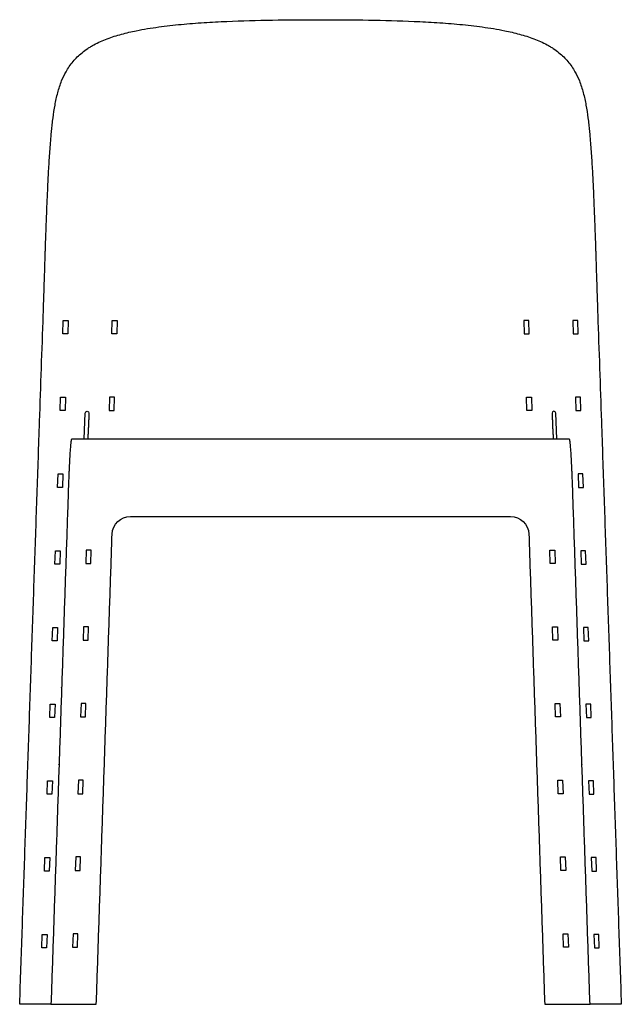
# Model space of a CAD drawing. Header units: millimetres. Extents: x -1830 to 1830, y -501 to 501.
# Tile 4 of 5: x 360 to 852, y -501 to 303. Entities that reach past the tile are written whole.
import ezdxf

# ---------------------------------------------------------------- set-up
doc = ezdxf.new("R2010")
doc.units = ezdxf.units.MM
doc.layers.add('Défaut', color=7, linetype='Continuous', true_color=0x000000)

msp = doc.modelspace()

# ---------------------------------------------------------------- linework, layer by layer
at = {"layer": 'Défaut', "lineweight": -3}
for points in [[(603.99, 303.45), (605.99, 303.45), (607.99, 303.45)], [(413.15, -39.33), (413.65, -24.84), (413.89, -17.94)], [(798.83, -39.33), (798.33, -24.84), (798.09, -17.94)], [(809.27, -39.34), (605.99, -39.34), (402.71, -39.34)], [(450.85, -102.27), (605.99, -102.27), (761.13, -102.27)]]:
    msp.add_lwpolyline(points, dxfattribs=at)
at = {"layer": 'Défaut'}
for points in [[(395.99, 57.71), (399.97, 57.71), (399.6, 46.76), (395.61, 46.76)], [(436.01, 57.71), (440.01, 57.71), (439.63, 46.76), (435.63, 46.76)], [(775.97, 57.71), (771.97, 57.71), (772.35, 46.76), (776.35, 46.76)], [(816, 57.71), (812.01, 57.71), (812.38, 46.76), (816.37, 46.76)], [(393.46, -15.91), (393.83, -4.97), (397.82, -4.97), (397.42, -15.91)], [(437.48, -15.91), (437.85, -4.97), (433.85, -4.97), (433.48, -15.91)], [(774.5, -15.91), (774.13, -4.97), (778.13, -4.97), (778.5, -15.91)], [(818.53, -15.91), (818.15, -4.97), (814.16, -4.97), (814.56, -15.91)], [(391.31, -78.59), (391.69, -67.65), (395.68, -67.65), (395.28, -78.59)], [(820.67, -78.59), (820.29, -67.65), (816.3, -67.65), (816.7, -78.59)], [(389.16, -141.27), (389.54, -130.32), (393.52, -130.32), (393.13, -141.27)], [(414.74, -129.81), (414.36, -140.8), (418.36, -140.8), (418.74, -129.81)], [(797.24, -129.81), (797.62, -140.8), (793.62, -140.8), (793.24, -129.81)], [(822.82, -141.27), (822.44, -130.32), (818.46, -130.32), (818.86, -141.27)], [(387.03, -203.94), (387.41, -193), (391.4, -193), (391, -203.94)], [(412.61, -192.49), (412.23, -203.48), (416.23, -203.48), (416.61, -192.49)], [(799.37, -192.49), (799.75, -203.48), (795.75, -203.48), (795.37, -192.49)], [(824.95, -203.94), (824.57, -193), (820.58, -193), (820.98, -203.94)], [(384.9, -266.62), (385.28, -255.68), (389.27, -255.68), (388.87, -266.62)], [(410.48, -255.17), (410.1, -266.16), (414.1, -266.16), (414.48, -255.17)], [(801.5, -255.17), (801.88, -266.16), (797.88, -266.16), (797.5, -255.17)], [(827.08, -266.62), (826.7, -255.68), (822.71, -255.68), (823.11, -266.62)], [(382.78, -329.3), (383.15, -318.35), (387.14, -318.35), (386.74, -329.3)], [(408.35, -317.84), (407.98, -328.83), (411.98, -328.83), (412.35, -317.84)], [(803.63, -317.84), (804.01, -328.83), (800.01, -328.83), (799.63, -317.84)], [(829.21, -329.3), (828.83, -318.35), (824.84, -318.35), (825.24, -329.3)], [(380.56, -391.97), (380.94, -381.03), (384.93, -381.03), (384.53, -391.97)], [(406.14, -380.52), (405.76, -391.51), (409.76, -391.51), (410.14, -380.52)], [(805.84, -380.52), (806.22, -391.51), (802.22, -391.51), (801.84, -380.52)], [(831.42, -391.97), (831.04, -381.03), (827.06, -381.03), (827.45, -391.97)], [(378.41, -454.65), (378.79, -443.7), (382.78, -443.7), (382.38, -454.65)], [(403.99, -443.19), (403.61, -454.18), (407.61, -454.18), (407.99, -443.19)], [(807.99, -443.19), (808.37, -454.18), (804.37, -454.18), (803.99, -443.19)], [(833.57, -454.65), (833.19, -443.7), (829.2, -443.7), (829.6, -454.65)]]:
    msp.add_lwpolyline(points, close=True, dxfattribs=at)
at = {"layer": 'Défaut', "lineweight": -3}
for points, knots in [([(455.63, 294.46), (458.64, 295.07), (461.67, 295.63), (467.76, 296.64), (470.81, 297.1), (479.99, 298.36), (486.15, 299.05), (495.41, 299.93), (498.5, 300.19), (504.69, 300.67), (507.79, 300.89), (517.08, 301.5), (523.27, 301.82), (541.88, 302.63), (554.29, 302.96), (579.13, 303.36), (591.56, 303.44), (603.99, 303.45)], [416.209664, 416.209664, 416.209664, 416.209664, 425.535046, 425.535046, 434.860428, 434.860428, 453.511193, 453.511193, 462.836575, 462.836575, 472.161957, 472.161957, 490.812722, 490.812722, 528.114251, 528.114251, 565.41578, 565.41578, 565.41578, 565.41578]), ([(607.99, 303.45), (620.42, 303.44), (632.85, 303.36), (657.69, 302.96), (670.1, 302.63), (688.71, 301.82), (694.9, 301.5), (704.19, 300.89), (707.29, 300.67), (713.48, 300.19), (716.57, 299.93), (725.83, 299.05), (731.99, 298.36), (741.17, 297.1), (744.22, 296.64), (750.31, 295.63), (753.34, 295.07), (756.35, 294.46)], [569.41578, 569.41578, 569.41578, 569.41578, 606.717309, 606.717309, 644.018838, 644.018838, 662.669602, 662.669602, 671.994984, 671.994984, 681.320367, 681.320367, 699.971131, 699.971131, 709.296513, 709.296513, 718.621895, 718.621895, 718.621895, 718.621895]), ([(411.28, 276.5), (412.78, 277.72), (414.34, 278.86), (416.79, 280.48), (417.63, 281.01), (419.32, 282.01), (420.18, 282.5), (424.51, 284.85), (428.16, 286.46), (433.81, 288.59), (435.72, 289.25), (439.61, 290.49), (441.58, 291.07), (447.54, 292.69), (451.56, 293.63), (455.63, 294.46)], [365.760652, 365.760652, 365.760652, 365.760652, 372.066779, 372.066779, 375.219842, 375.219842, 378.372905, 378.372905, 390.985158, 390.985158, 397.291284, 397.291284, 403.597411, 403.597411, 416.209664, 416.209664, 416.209664, 416.209664]), ([(756.35, 294.46), (760.42, 293.63), (764.44, 292.69), (770.4, 291.07), (772.37, 290.49), (776.26, 289.25), (778.17, 288.59), (783.82, 286.46), (787.47, 284.85), (791.8, 282.5), (792.66, 282.01), (794.35, 281.01), (795.19, 280.48), (797.64, 278.86), (799.2, 277.72), (800.7, 276.5)], [718.621895, 718.621895, 718.621895, 718.621895, 731.234148, 731.234148, 737.540275, 737.540275, 743.846401, 743.846401, 756.458654, 756.458654, 759.611718, 759.611718, 762.764781, 762.764781, 769.070907, 769.070907, 769.070907, 769.070907]), ([(398.22, 260.99), (399.04, 262.45), (399.93, 263.88), (401.84, 266.66), (402.86, 268.01), (406.13, 271.9), (408.57, 274.3), (411.28, 276.5)], [342.809038, 342.809038, 342.809038, 342.809038, 348.546941, 348.546941, 354.284845, 354.284845, 365.760652, 365.760652, 365.760652, 365.760652]), ([(800.7, 276.5), (803.41, 274.3), (805.85, 271.9), (809.12, 268.01), (810.14, 266.66), (812.05, 263.88), (812.94, 262.45), (813.76, 260.99)], [769.070907, 769.070907, 769.070907, 769.070907, 780.546715, 780.546715, 786.284618, 786.284618, 792.022522, 792.022522, 792.022522, 792.022522]), ([(386.43, 212.58), (386.61, 214.38), (386.8, 216.16), (387.2, 219.71), (387.41, 221.48), (388.11, 226.75), (388.63, 230.22), (389.88, 237.07), (390.6, 240.44), (391.92, 245.42), (392.4, 247.07), (393.46, 250.33), (394.03, 251.94), (394.67, 253.52)], [286.82233, 286.82233, 286.82233, 286.82233, 292.639633, 292.639633, 298.456935, 298.456935, 310.09154, 310.09154, 321.726145, 321.726145, 327.543448, 327.543448, 333.36075, 333.36075, 333.36075, 333.36075]), ([(817.32, 253.52), (817.95, 251.94), (818.53, 250.33), (819.58, 247.07), (820.06, 245.42), (821.38, 240.44), (822.1, 237.07), (823.35, 230.22), (823.88, 226.75), (824.57, 221.48), (824.78, 219.71), (825.18, 216.16), (825.37, 214.38), (825.55, 212.58)], [801.470809, 801.470809, 801.470809, 801.470809, 807.288112, 807.288112, 813.105414, 813.105414, 824.740019, 824.740019, 836.374624, 836.374624, 842.191927, 842.191927, 848.009229, 848.009229, 848.009229, 848.009229]), ([(382.7, 150.99), (382.9, 155.86), (383.11, 160.72), (383.55, 170.36), (383.79, 175.16), (384.19, 182.3), (384.32, 184.67), (384.61, 189.4), (384.76, 191.76), (385.24, 198.8), (385.59, 203.45), (386, 208.05)], [222.539662, 222.539662, 222.539662, 222.539662, 237.388791, 237.388791, 252.23792, 252.23792, 259.662484, 259.662484, 267.087049, 267.087049, 281.936178, 281.936178, 281.936178, 281.936178]), ([(825.98, 208.05), (826.39, 203.45), (826.74, 198.8), (827.22, 191.76), (827.37, 189.4), (827.66, 184.67), (827.8, 182.3), (828.19, 175.16), (828.43, 170.36), (828.88, 160.72), (829.08, 155.86), (829.28, 150.99)], [852.895382, 852.895382, 852.895382, 852.895382, 867.744511, 867.744511, 875.169075, 875.169075, 882.593639, 882.593639, 897.442768, 897.442768, 912.291897, 912.291897, 912.291897, 912.291897]), ([(381.73, 125.64), (381.88, 129.89), (382.04, 134.13), (382.36, 142.58), (382.52, 146.79), (382.7, 150.99)], [196.9507, 196.9507, 196.9507, 196.9507, 209.745181, 209.745181, 222.539662, 222.539662, 222.539662, 222.539662]), ([(829.28, 150.99), (829.46, 146.79), (829.62, 142.58), (829.94, 134.13), (830.1, 129.89), (830.25, 125.64)], [912.291897, 912.291897, 912.291897, 912.291897, 925.086378, 925.086378, 937.88086, 937.88086, 937.88086, 937.88086]), ([(381.24, 111.39), (381.26, 111.99), (381.28, 112.58), (381.32, 113.77), (381.38, 115.55), (381.44, 117.33), (381.56, 120.9), (381.65, 123.27), (381.73, 125.64)], [182.660782, 182.660782, 182.660782, 182.660782, 184.447021, 184.447021, 186.233261, 189.805741, 189.805741, 196.9507, 196.9507, 196.9507, 196.9507]), ([(830.25, 125.64), (830.33, 123.27), (830.42, 120.9), (830.54, 117.33), (830.6, 115.55), (830.66, 113.77), (830.7, 112.58), (830.73, 111.99), (830.74, 111.39)], [937.88086, 937.88086, 937.88086, 937.88086, 945.025819, 945.025819, 948.598298, 950.384538, 950.384538, 952.170778, 952.170778, 952.170778, 952.170778]), ([(413.89, -17.94), (413.89, -17.1), (414.57, -16.42), (416.25, -16.44), (416.91, -17.12), (416.91, -17.94)], [0, 0, 0, 0, 2.658358, 2.658358, 5.263422, 5.263422, 5.263422, 5.263422]), ([(798.09, -17.94), (798.1, -17.1), (797.41, -16.42), (795.73, -16.44), (795.07, -17.12), (795.07, -17.94)], [0, 0, 0, 0, 2.658358, 2.658358, 5.263422, 5.263422, 5.263422, 5.263422]), ([(416.56, -27.6), (416.51, -28.74), (416.46, -29.89), (416.38, -31.54), (416.35, -32.05), (416.3, -33.07), (416.28, -33.58), (416.2, -35.1), (416.14, -36.1), (416.09, -37.08)], [14.963427, 14.963427, 14.963427, 14.963427, 18.423845, 18.423845, 19.979893, 19.979893, 21.535941, 21.535941, 24.648037, 24.648037, 24.648037, 24.648037]), ([(795.42, -27.6), (795.47, -28.74), (795.52, -29.89), (795.6, -31.54), (795.63, -32.05), (795.68, -33.07), (795.7, -33.58), (795.78, -35.1), (795.84, -36.1), (795.89, -37.08)], [14.963427, 14.963427, 14.963427, 14.963427, 18.423845, 18.423845, 19.979893, 19.979893, 21.535941, 21.535941, 24.648037, 24.648037, 24.648037, 24.648037]), ([(402.71, -39.34), (402.68, -39.34), (402.65, -39.36), (402.59, -39.46), (402.56, -39.54), (402.46, -39.9), (402.39, -40.27), (402.31, -40.76)], [204.254557, 204.254557, 204.254557, 204.254557, 207.108936, 207.108936, 209.989967, 209.989967, 215.752029, 215.752029, 215.752029, 215.752029]), ([(809.67, -40.76), (809.59, -40.27), (809.53, -39.9), (809.43, -39.54), (809.39, -39.46), (809.33, -39.36), (809.3, -39.34), (809.27, -39.34)], [1604.893074, 1604.893074, 1604.893074, 1604.893074, 1610.655137, 1610.655137, 1613.536168, 1613.536168, 1616.390547, 1616.390547, 1616.390547, 1616.390547]), ([(401.76, -46.15), (401.66, -47.36), (401.57, -48.71), (401.42, -50.93), (401.37, -51.71), (401.27, -53.32), (401.22, -54.16), (401.17, -55.02)], [229.299561, 229.299561, 229.299561, 229.299561, 236.071599, 236.071599, 239.457618, 239.457618, 242.843637, 242.843637, 242.843637, 242.843637]), ([(402.31, -40.76), (402.27, -41.05), (402.22, -41.38), (402.14, -42.12), (402.09, -42.53), (401.95, -43.88), (401.86, -44.94), (401.76, -46.15)], [215.752029, 215.752029, 215.752029, 215.752029, 219.138912, 219.138912, 222.525795, 222.525795, 229.299561, 229.299561, 229.299561, 229.299561]), ([(810.22, -46.15), (810.12, -44.94), (810.03, -43.88), (809.89, -42.53), (809.85, -42.12), (809.76, -41.38), (809.71, -41.05), (809.67, -40.76)], [1591.345542, 1591.345542, 1591.345542, 1591.345542, 1598.119308, 1598.119308, 1601.506191, 1601.506191, 1604.893074, 1604.893074, 1604.893074, 1604.893074]), ([(810.81, -55.02), (810.76, -54.16), (810.71, -53.32), (810.61, -51.71), (810.56, -50.93), (810.41, -48.71), (810.32, -47.36), (810.22, -46.15)], [1577.801466, 1577.801466, 1577.801466, 1577.801466, 1581.187485, 1581.187485, 1584.573504, 1584.573504, 1591.345542, 1591.345542, 1591.345542, 1591.345542]), ([(401.17, -55.02), (401.08, -56.76), (400.98, -58.59), (400.84, -61.48), (400.79, -62.47), (400.7, -64.48), (400.65, -65.51), (400.61, -66.56)], [242.843637, 242.843637, 242.843637, 242.843637, 249.61584, 249.61584, 253.001941, 253.001941, 256.388042, 256.388042, 256.388042, 256.388042]), ([(811.37, -66.56), (811.33, -65.51), (811.28, -64.48), (811.19, -62.47), (811.14, -61.48), (811, -58.59), (810.91, -56.76), (810.81, -55.02)], [1564.257061, 1564.257061, 1564.257061, 1564.257061, 1567.643163, 1567.643163, 1571.029264, 1571.029264, 1577.801466, 1577.801466, 1577.801466, 1577.801466])]:
    msp.add_open_spline(points, degree=3, knots=knots, dxfattribs=at)
for points, degree in [([(394.67, 253.52), (395.69, 256.09), (396.86, 258.58), (398.22, 260.99)], 3), ([(813.76, 260.99), (815.12, 258.58), (816.29, 256.09), (817.32, 253.52)], 3), ([(386, 208.05), (386.14, 209.57), (386.28, 211.08), (386.43, 212.58)], 3), ([(825.55, 212.58), (825.7, 211.08), (825.84, 209.57), (825.98, 208.05)], 3), ([(380.85, 98.96), (380.98, 103.1), (381.11, 107.25), (381.24, 111.39)], 3), ([(830.74, 111.39), (830.87, 107.25), (831, 103.1), (831.13, 98.96)], 3), ([(380.63, 91.96), (380.71, 94.29), (380.78, 96.62), (380.85, 98.96)], 3), ([(831.13, 98.96), (831.2, 96.62), (831.27, 94.29), (831.35, 91.96)], 3), ([(380.15, 77.16), (380.31, 82.09), (380.47, 87.02), (380.63, 91.96)], 3), ([(831.35, 91.96), (831.51, 87.02), (831.67, 82.09), (831.83, 77.16)], 3), ([(379.9, 69.78), (379.98, 72.24), (380.07, 74.7), (380.15, 77.16)], 3), ([(831.83, 77.16), (831.91, 74.7), (832, 72.24), (832.08, 69.78)], 3), ([(379.65, 62.5), (379.73, 64.93), (379.82, 67.35), (379.9, 69.78)], 3), ([(832.08, 69.78), (832.16, 67.35), (832.25, 64.93), (832.33, 62.5)], 3), ([(376.65, -24.84), (377.65, 4.27), (378.65, 33.39), (379.65, 62.5)], 3), ([(832.33, 62.5), (833.33, 33.39), (834.33, 4.27), (835.33, -24.84)], 3), ([(416.91, -17.94), (416.79, -21.39), (416.67, -24.84)], 2), ([(795.07, -17.94), (795.19, -21.39), (795.31, -24.84)], 2), ([(360.42, -500.86), (368.53, -262.85), (376.65, -24.84)], 2), ([(416.67, -24.84), (416.63, -25.76), (416.6, -26.68), (416.56, -27.6)], 3), ([(795.31, -24.84), (795.35, -25.76), (795.38, -26.68), (795.42, -27.6)], 3), ([(835.33, -24.84), (843.45, -262.85), (851.57, -500.86)], 2), ([(416.09, -37.08), (416.04, -37.85), (416, -38.6), (415.96, -39.33)], 3), ([(795.89, -37.08), (795.94, -37.85), (795.98, -38.6), (796.03, -39.33)], 3), ([(400.61, -66.56), (400.52, -68.64), (400.43, -70.79), (400.35, -72.98)], 3), ([(811.63, -72.98), (811.55, -70.79), (811.46, -68.64), (811.37, -66.56)], 3), ([(400.11, -79.65), (400.08, -80.75), (400.04, -81.86), (400.01, -82.96)], 3), ([(400.35, -72.98), (400.27, -75.18), (400.19, -77.4), (400.11, -79.65)], 3), ([(811.87, -79.65), (811.79, -77.4), (811.71, -75.18), (811.63, -72.98)], 3), ([(811.97, -82.96), (811.94, -81.86), (811.9, -80.75), (811.87, -79.65)], 3), ([(399.9, -86.02), (399.83, -88.07), (399.76, -90.12), (399.69, -92.17)], 3), ([(400.01, -82.96), (399.97, -83.98), (399.94, -85), (399.9, -86.02)], 3), ([(812.08, -86.02), (812.04, -85), (812.01, -83.98), (811.97, -82.96)], 3), ([(812.29, -92.17), (812.22, -90.12), (812.15, -88.07), (812.08, -86.02)], 3), ([(399.69, -92.17), (399.42, -100.36), (399.14, -108.56), (398.86, -116.76)], 3), ([(813.12, -116.76), (812.84, -108.56), (812.56, -100.36), (812.29, -92.17)], 3), ([(435.86, -116.76), (436.14, -108.66), (442.78, -102.27), (450.85, -102.27)], 3), ([(761.13, -102.27), (769.2, -102.27), (775.84, -108.66), (776.12, -116.76)], 3), ([(398.86, -116.76), (392.41, -308.81), (385.96, -500.86)], 2), ([(398.86, -116.86), (398.86, -116.81), (398.86, -116.76)], 2), ([(422.96, -500.83), (429.41, -308.79), (435.86, -116.76)], 2), ([(776.12, -116.76), (782.57, -308.79), (789.02, -500.83)], 2), ([(826.02, -500.86), (819.57, -308.81), (813.12, -116.76)], 2), ([(813.12, -116.86), (813.12, -116.81), (813.12, -116.76)], 2), ([(396.73, -179.54), (396.73, -179.48), (396.73, -179.43)], 2), ([(815.25, -179.54), (815.25, -179.48), (815.25, -179.43)], 2), ([(387.02, -202.8), (387.03, -202.8), (387.04, -202.8)], 2), ([(824.96, -202.8), (824.95, -202.8), (824.94, -202.8)], 2), ([(394.6, -242.21), (394.6, -242.16), (394.6, -242.11)], 2), ([(817.38, -242.21), (817.38, -242.16), (817.38, -242.11)], 2), ([(392.48, -304.89), (392.48, -304.84), (392.48, -304.78)], 2), ([(819.51, -304.89), (819.51, -304.84), (819.51, -304.78)], 2), ([(390.35, -367.56), (390.35, -367.51), (390.35, -367.46)], 2), ([(821.63, -367.56), (821.63, -367.51), (821.63, -367.46)], 2), ([(388.22, -430.24), (388.22, -430.19), (388.22, -430.14)], 2), ([(823.76, -430.24), (823.76, -430.19), (823.76, -430.14)], 2), ([(385.96, -500.86), (372.75, -500.86), (360.42, -500.86)], 2), ([(385.96, -500.86), (398.29, -500.83), (410.62, -500.83), (422.96, -500.83)], 3), ([(789.02, -500.83), (801.36, -500.83), (813.69, -500.83), (826.02, -500.86)], 3), ([(851.57, -500.86), (839.23, -500.86), (826.02, -500.86)], 2)]:
    msp.add_open_spline(points, degree=degree, dxfattribs=at)

doc.saveas('drawing.dxf')
